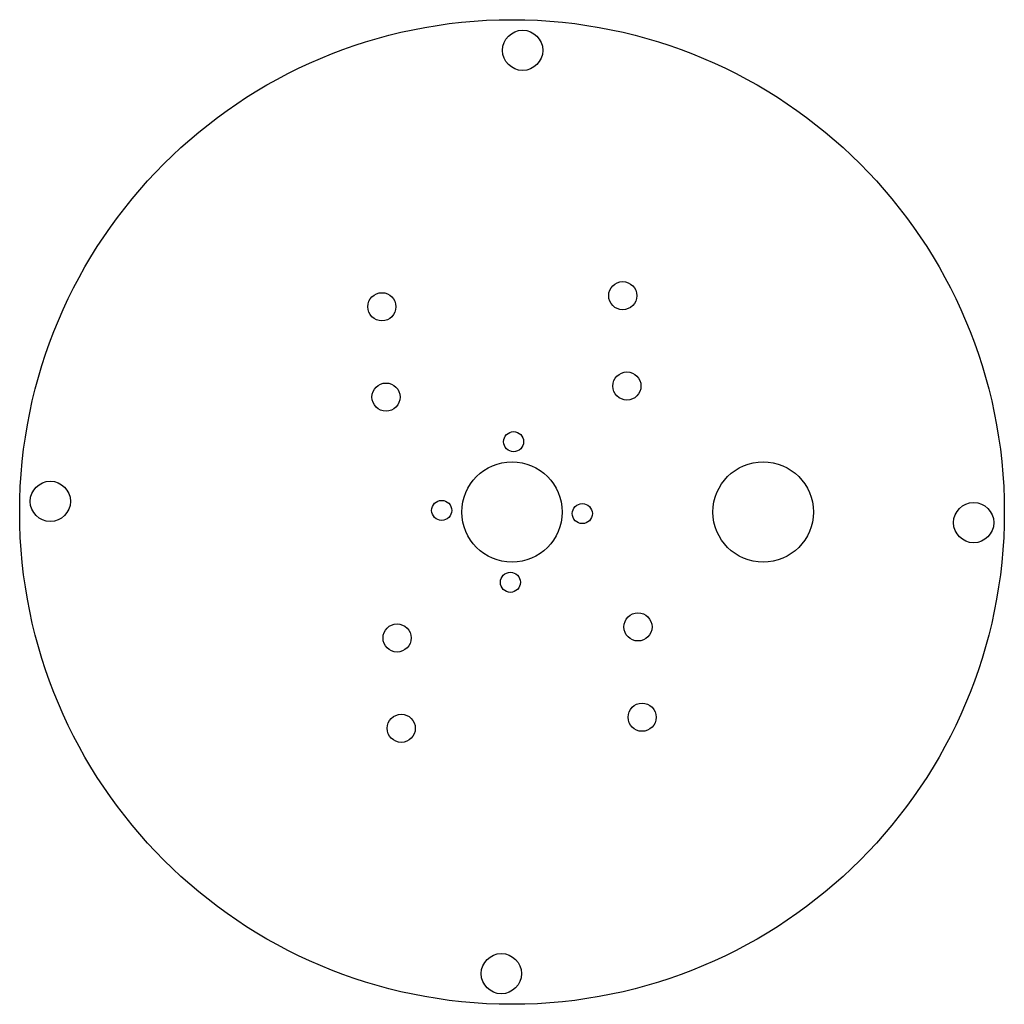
# Model space of a CAD drawing. Header units: millimetres. Extents: x -49 to 49, y -49 to 49.
import ezdxf

# ---------------------------------------------------------------- set-up
doc = ezdxf.new("R2010")
doc.units = ezdxf.units.MM

msp = doc.modelspace()

# ---------------------------------------------------------------- linework, layer by layer
at = {"color": 7, "linetype": 'Continuous', "lineweight": 25}
for centre, radius in [((0, 0), 49), ((1.06, 45.95), 2), ((11.022, 21.529), 1.4), ((-12.952, 20.426), 1.4), ((11.436, 12.539), 1.4), ((-12.539, 11.436), 1.4), ((0.161, 6.998), 1), ((0, 0), 5), ((25, 0), 5), ((-45.95, 1.06), 2), ((-6.998, 0.161), 1), ((6.998, -0.161), 1), ((45.95, -1.06), 2), ((-0.161, -6.998), 1), ((12.539, -11.436), 1.4), ((-11.436, -12.539), 1.4), ((12.952, -20.426), 1.4), ((-11.022, -21.529), 1.4), ((-1.06, -45.95), 2)]:
    msp.add_circle(centre, radius, dxfattribs=at)

doc.saveas('drawing.dxf')
